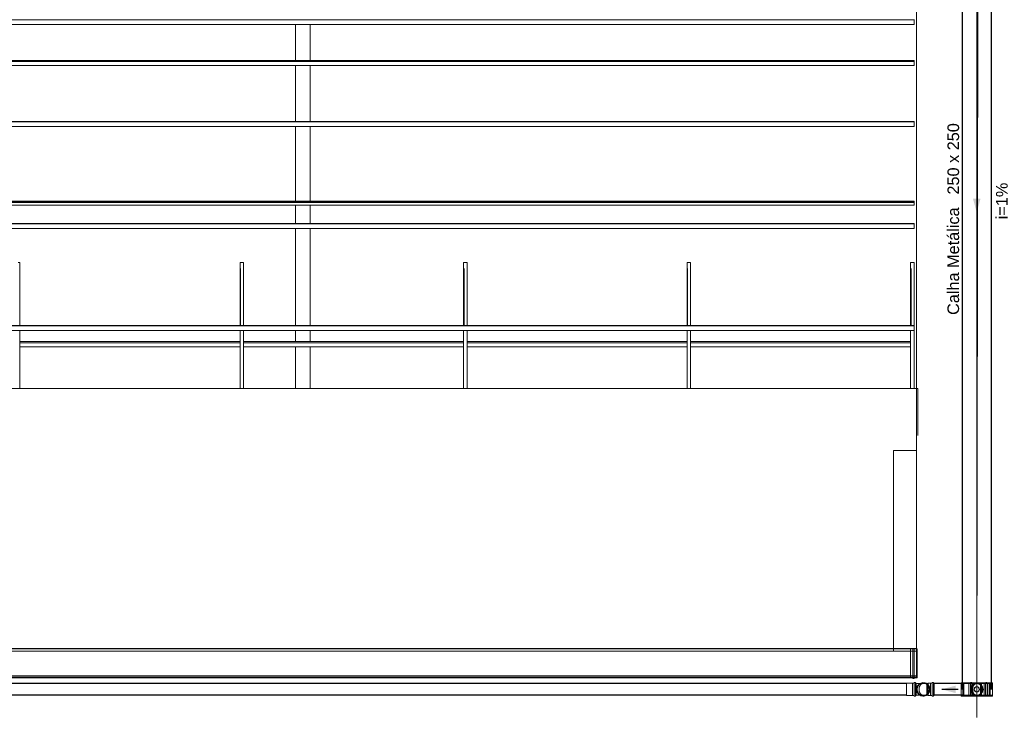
# Model space of a CAD drawing. Header units: millimetres. Extents: x -261 to 187, y -214 to 106.
# Tile 14 of 256: x -196 to -188, y -210 to -204. Entities that reach past the tile are written whole.
import ezdxf

# ---------------------------------------------------------------- set-up
doc = ezdxf.new("R2010")
doc.units = ezdxf.units.MM
doc.header["$LTSCALE"] = 0.005
doc.header["$MEASUREMENT"] = 0
for name, pattern in [('DIVIDE', [3.175, 1.27, -0.635, 0, -0.635, 0, -0.635]), ('DOTX2', [1.27, 0, -1.27]), ('NULL', [0])]:
    doc.linetypes.add(name, pattern=pattern)
for name, color, linetype, lineweight in [('AP-Condutos', 4, 'Continuous', 25), ('AP-Sentido conduto', 9, 'Continuous', 30), ('AP-Textos conduto', 7, 'Continuous', 9), ('IFC-Cobertura-Contorno', 253, 'Continuous', 5), ('IFC-Elemento construtivo genérico-Contorno', 9, 'Continuous', 5), ('IFC-Laje-Contorno', 9, 'Continuous', 5), ('IFC-Parede-Contorno', 9, 'Continuous', 5), ('IFC-Pilar-Contorno', 9, 'Continuous', 5), ('Simbolos', 5, 'Continuous', 20), ('Simbolos_int', 174, 'Continuous', 5)]:
    doc.layers.add(name, color=color, linetype=linetype, lineweight=lineweight)
doc.styles.add('Arial', font='arial.ttf')

msp = doc.modelspace()

# ---------------------------------------------------------------- hatches: boundary and pattern name
at = {"layer": 'AP-Sentido conduto', "linetype": 'Continuous'}
for points in [[(-188.0782, -205.5098), (-188.0458, -205.3891), (-188.1105, -205.3891)], [(-188.3789, -209.6052), (-188.2581, -209.6375), (-188.2581, -209.5728)]]:
    msp.add_hatch(color=7, dxfattribs=at).paths.add_polyline_path(points)

# ---------------------------------------------------------------- linework, layer by layer
at = {"layer": 'AP-Condutos'}
for p, q in [((-188.2032, -201.2644), (-188.2032, -209.6052)), ((-187.9532, -201.2644), (-187.9532, -209.6052)), ((-188.5961, -209.2575), (-211.327, -209.2575)), ((-188.5961, -209.5075), (-211.327, -209.5075)), ((-188.6816, -209.5562), (-210.308, -209.5562)), ((-188.1976, -209.5562), (-188.4436, -209.5562)), ((-188.6816, -209.6542), (-210.3048, -209.6542)), ((-188.1976, -209.6542), (-188.4436, -209.6542))]:
    msp.add_line(p, q, dxfattribs=at)
at = {"layer": 'AP-Sentido conduto'}
for points in [[(-188.0782, -205.3098), (-188.0782, -205.5098)], [(-188.2374, -209.6052), (-188.3789, -209.6052)]]:
    msp.add_lwpolyline(points, dxfattribs=at)
at = {"layer": 'IFC-Cobertura-Contorno', "lineweight": 5}
for p, q in [((-211.6963, -203.8545), (-188.6172, -203.8545)), ((-211.6963, -203.8943), (-188.6172, -203.8943)), ((-188.6172, -203.8545), (-188.6172, -203.8505)), ((-188.6172, -203.8943), (-188.6172, -203.8545)), ((-211.6963, -204.2032), (-188.6172, -204.2032)), ((-211.6963, -204.2121), (-188.6172, -204.2121)), ((-211.6963, -204.2469), (-188.6172, -204.2469)), ((-188.6172, -204.2121), (-188.6172, -204.2032)), ((-188.6172, -204.2385), (-188.6172, -204.2086)), ((-188.6172, -204.2469), (-188.6172, -204.2121)), ((-211.6963, -204.7268), (-188.6172, -204.7268)), ((-211.6963, -204.7308), (-188.6172, -204.7308)), ((-188.6172, -204.7308), (-188.6172, -204.7268)), ((-188.6172, -204.7706), (-188.6172, -204.7308)), ((-211.6963, -204.7706), (-188.6172, -204.7706)), ((-211.6963, -205.4106), (-188.6172, -205.4106)), ((-209.7218, -205.4234), (-188.6172, -205.4234)), ((-208.5306, -205.4183), (-188.6172, -205.4183)), ((-188.6172, -205.4183), (-188.6172, -205.4106)), ((-188.6172, -205.4459), (-188.6172, -205.4161)), ((-188.6172, -205.4191), (-188.6172, -205.4183)), ((-188.6172, -205.4234), (-188.6172, -205.4191)), ((-211.6963, -205.4459), (-188.6172, -205.4459)), ((-211.6963, -205.6031), (-188.6172, -205.6031)), ((-211.6963, -205.6071), (-188.6172, -205.6071)), ((-188.6172, -205.6071), (-188.6172, -205.6031)), ((-188.6172, -205.6469), (-188.6172, -205.6071)), ((-211.6963, -205.6469), (-188.6172, -205.6469)), ((-196.3158, -205.9383), (-196.3002, -205.9383)), ((-196.3002, -205.9641), (-196.3002, -205.9383)), ((-194.4095, -205.9383), (-194.395, -205.9383)), ((-194.4095, -206.2225), (-194.4095, -205.9383)), ((-194.395, -205.9383), (-194.3795, -205.9383)), ((-194.3795, -205.9641), (-194.3795, -205.9383)), ((-192.4887, -205.9383), (-192.4742, -205.9383)), ((-192.4887, -206.2225), (-192.4887, -205.9383)), ((-192.4742, -205.9383), (-192.4587, -205.9383)), ((-192.4587, -205.9641), (-192.4587, -205.9383)), ((-190.568, -205.9383), (-190.5535, -205.9383)), ((-190.568, -206.2225), (-190.568, -205.9383)), ((-190.5535, -205.9383), (-190.538, -205.9383)), ((-190.538, -205.9641), (-190.538, -205.9383)), ((-188.6472, -205.9383), (-188.6327, -205.9383)), ((-188.6472, -206.2232), (-188.6472, -205.9383)), ((-188.6327, -205.9383), (-188.6172, -205.9383)), ((-188.6172, -205.9641), (-188.6172, -205.9383)), ((-196.3002, -205.9886), (-196.3002, -205.9641)), ((-196.3002, -206.4795), (-196.3002, -205.9886)), ((-194.4045, -206.2252), (-194.4045, -205.9886)), ((-194.3795, -205.9886), (-194.3795, -205.9641)), ((-194.3795, -206.4795), (-194.3795, -205.9886)), ((-192.4837, -206.2252), (-192.4837, -205.9886)), ((-192.4587, -205.9886), (-192.4587, -205.9641)), ((-192.4587, -206.4795), (-192.4587, -205.9886)), ((-190.563, -206.2252), (-190.563, -205.9886)), ((-190.538, -205.9886), (-190.538, -205.9641)), ((-190.538, -206.4795), (-190.538, -205.9886)), ((-188.6422, -206.2258), (-188.6422, -205.9886)), ((-188.6172, -205.9886), (-188.6172, -205.9641)), ((-188.6172, -206.8265), (-188.6172, -205.9886)), ((-194.4045, -206.4795), (-194.4045, -206.1585)), ((-192.4837, -206.4795), (-192.4837, -206.1585)), ((-190.563, -206.4795), (-190.563, -206.1585)), ((-188.6422, -206.4795), (-188.6422, -206.1585)), ((-194.4095, -206.4795), (-194.4095, -206.2225)), ((-194.4045, -206.4795), (-194.4045, -206.2252)), ((-192.4887, -206.4795), (-192.4887, -206.2225)), ((-192.4837, -206.4795), (-192.4837, -206.2252)), ((-190.568, -206.4795), (-190.568, -206.2225)), ((-190.563, -206.4795), (-190.563, -206.2252)), ((-188.6472, -206.4795), (-188.6472, -206.2232)), ((-188.6422, -206.4795), (-188.6422, -206.2258)), ((-211.6963, -206.4795), (-188.6172, -206.4795)), ((-211.6963, -206.4835), (-188.6172, -206.4835)), ((-211.6963, -206.5233), (-188.6172, -206.5233)), ((-196.3002, -206.8265), (-196.3002, -206.5233)), ((-196.3002, -206.5413), (-196.3002, -206.5233)), ((-196.3002, -207.0219), (-196.3002, -206.5413)), ((-194.4095, -206.5413), (-194.4095, -206.5233)), ((-194.4095, -207.0219), (-194.4095, -206.5413)), ((-194.3795, -206.8265), (-194.3795, -206.5233)), ((-194.3795, -206.5413), (-194.3795, -206.5233)), ((-194.3795, -207.0219), (-194.3795, -206.5413)), ((-192.4887, -206.5413), (-192.4887, -206.5233)), ((-192.4887, -207.0219), (-192.4887, -206.5413)), ((-192.4587, -206.8265), (-192.4587, -206.5233)), ((-192.4587, -206.5413), (-192.4587, -206.5233)), ((-192.4587, -207.0219), (-192.4587, -206.5413)), ((-190.568, -206.5413), (-190.568, -206.5233)), ((-190.568, -207.0219), (-190.568, -206.5413)), ((-190.538, -206.8265), (-190.538, -206.5233)), ((-190.538, -206.5413), (-190.538, -206.5233)), ((-190.538, -207.0219), (-190.538, -206.5413)), ((-188.6472, -206.5413), (-188.6472, -206.5233)), ((-188.6472, -207.0219), (-188.6472, -206.5413)), ((-188.6172, -206.4835), (-188.6172, -206.4795)), ((-188.6172, -206.5233), (-188.6172, -206.4835)), ((-188.6172, -206.5413), (-188.6172, -206.5125)), ((-188.6172, -207.0219), (-188.6172, -206.5413)), ((-196.3002, -206.618), (-194.4095, -206.618)), ((-196.3002, -206.627), (-194.4095, -206.627)), ((-194.3795, -206.618), (-192.4887, -206.618)), ((-194.3795, -206.627), (-192.4887, -206.627)), ((-192.4587, -206.618), (-190.568, -206.618)), ((-192.4587, -206.627), (-190.568, -206.627)), ((-190.538, -206.618), (-188.6472, -206.618)), ((-190.538, -206.627), (-188.6472, -206.627)), ((-196.3002, -206.6618), (-194.4095, -206.6618)), ((-194.3795, -206.6618), (-192.4887, -206.6618)), ((-192.4587, -206.6618), (-190.568, -206.6618)), ((-190.538, -206.6618), (-188.6472, -206.6618)), ((-196.8407, -207.0219), (-188.5858, -207.0219)), ((-188.5858, -207.2979), (-188.5858, -207.0219)), ((-188.5858, -207.4239), (-188.5858, -207.2979)), ((-188.7931, -207.5525), (-188.6499, -207.5525)), ((-188.7931, -207.7826), (-188.7931, -207.5525)), ((-188.6499, -207.5525), (-188.5961, -207.5525)), ((-188.5961, -207.7826), (-188.5961, -207.5525)), ((-188.7931, -207.854), (-188.7931, -207.7826)), ((-188.5961, -207.854), (-188.5961, -207.7826)), ((-188.7931, -209.2762), (-188.7931, -207.854)), ((-211.4994, -209.2762), (-188.7931, -209.2762)), ((-188.7931, -209.2762), (-188.5967, -209.2762)), ((-211.4994, -209.4895), (-188.5967, -209.4895))]:
    msp.add_line(p, q, dxfattribs=at)
at = {"layer": 'IFC-Elemento construtivo genérico-Contorno', "lineweight": 5}
for p, q in [((-193.9325, -204.0567), (-193.9325, -203.8943)), ((-193.8061, -203.9597), (-193.8061, -203.8943)), ((-193.8061, -203.9276), (-193.8061, -203.8943)), ((-193.8061, -204.0567), (-193.8061, -203.8943)), ((-193.8061, -204.1547), (-193.8061, -203.9597)), ((-193.8061, -204.1547), (-193.8061, -203.999)), ((-193.9325, -204.2032), (-193.9325, -204.0567)), ((-193.8061, -204.2032), (-193.8061, -204.0567)), ((-193.9325, -204.7268), (-193.9325, -204.2469)), ((-193.8061, -204.7268), (-193.8061, -204.2469)), ((-193.9325, -205.4106), (-193.9325, -204.7706)), ((-193.8061, -205.4106), (-193.8061, -204.7706)), ((-193.9325, -205.6031), (-193.9325, -205.4459)), ((-193.8061, -205.6031), (-193.8061, -205.4459)), ((-193.8061, -205.5529), (-193.8061, -205.4906)), ((-193.9325, -206.4795), (-193.9325, -205.6469)), ((-193.8061, -206.4795), (-193.8061, -205.6469)), ((-193.9325, -206.618), (-193.9325, -206.5233)), ((-193.8061, -206.618), (-193.8061, -206.5233)), ((-193.9325, -207.0219), (-193.9325, -206.6618)), ((-193.8061, -207.0219), (-193.8061, -206.6618)), ((-193.8061, -206.8828), (-193.8061, -206.8265))]:
    msp.add_line(p, q, dxfattribs=at)
at = {"layer": 'IFC-Laje-Contorno', "lineweight": 5}
msp.add_line((-188.0764, -209.8257), (-188.0668, -203.0457), dxfattribs=at)
at = {"layer": 'IFC-Parede-Contorno', "lineweight": 5}
for p, q in [((-188.5967, -206.8431), (-188.5967, -203.394)), ((-188.0764, -204.8403), (-188.0764, -203.3513)), ((-188.0764, -209.8474), (-188.0764, -204.8403)), ((-188.5967, -206.9897), (-188.5967, -206.8431)), ((-188.5967, -207.9625), (-188.5967, -206.9897)), ((-188.5967, -209.4147), (-188.5967, -207.9625)), ((-188.5967, -209.4979), (-188.5967, -209.4147)), ((-198.2301, -209.4998), (-192.135, -209.4998)), ((-192.135, -209.4998), (-189.8728, -209.4998)), ((-189.8728, -209.4998), (-189.7819, -209.4998)), ((-189.7819, -209.4998), (-189.6812, -209.4998)), ((-189.6812, -209.4998), (-189.6328, -209.4998)), ((-189.6328, -209.4998), (-189.0054, -209.4998)), ((-189.0054, -209.4998), (-188.928, -209.4998)), ((-188.928, -209.4998), (-188.6129, -209.4998)), ((-188.6129, -209.4998), (-188.5967, -209.4998)), ((-188.5967, -209.4998), (-188.5967, -209.4979))]:
    msp.add_line(p, q, dxfattribs=at)
at = {"layer": 'IFC-Pilar-Contorno', "lineweight": 5}
for p, q in [((-188.0764, -206.6158), (-188.0718, -206.6158)), ((-188.0764, -207.0158), (-188.0724, -207.0158)), ((-188.0764, -209.7029), (-188.0762, -209.7029))]:
    msp.add_line(p, q, dxfattribs=at)
at = {"layer": 'Simbolos'}
for p, q in [((-188.6483, -209.2605), (-188.6483, -209.5045)), ((-188.6296, -209.2575), (-188.6453, -209.2575)), ((-188.6286, -209.2565), (-188.6286, -209.2538)), ((-188.6276, -209.2528), (-188.6162, -209.2528)), ((-188.6152, -209.2565), (-188.6152, -209.2538)), ((-188.6142, -209.2575), (-188.5998, -209.2575)), ((-188.5998, -209.2575), (-188.5961, -209.2575)), ((-188.5961, -209.2575), (-188.5911, -209.2575)), ((-188.5911, -209.2575), (-188.5911, -209.5075)), ((-188.6293, -209.5522), (-188.6816, -209.5522)), ((-188.6453, -209.5075), (-188.6296, -209.5075)), ((-188.629, -209.5519), (-188.6293, -209.5522)), ((-188.617, -209.5519), (-188.629, -209.5519)), ((-188.6286, -209.5085), (-188.6286, -209.5111)), ((-188.6276, -209.5121), (-188.6162, -209.5121)), ((-188.6157, -209.5484), (-188.616, -209.551)), ((-188.6152, -209.5085), (-188.6152, -209.5111)), ((-188.6053, -209.5475), (-188.6147, -209.5475)), ((-188.6142, -209.5075), (-188.5998, -209.5075)), ((-188.6043, -209.5483), (-188.6035, -209.5512)), ((-188.5981, -209.5519), (-188.6026, -209.5519)), ((-188.5998, -209.5075), (-188.5961, -209.5075)), ((-188.5981, -209.5519), (-188.5981, -209.6584)), ((-188.5654, -209.5544), (-188.5981, -209.5544)), ((-188.5961, -209.5075), (-188.5911, -209.5075)), ((-188.5061, -209.5544), (-188.5381, -209.5544)), ((-188.5061, -209.5544), (-188.506, -209.5529)), ((-188.5031, -209.5529), (-188.506, -209.5529)), ((-188.5029, -209.5544), (-188.5031, -209.5529)), ((-188.4967, -209.5544), (-188.5029, -209.5544)), ((-188.4945, -209.5522), (-188.4967, -209.5544)), ((-188.4748, -209.5522), (-188.4945, -209.5522)), ((-188.4745, -209.5519), (-188.4748, -209.5522)), ((-188.4625, -209.5519), (-188.4745, -209.5519)), ((-188.4612, -209.5484), (-188.4615, -209.551)), ((-188.4508, -209.5475), (-188.4602, -209.5475)), ((-188.4498, -209.5483), (-188.449, -209.5512)), ((-188.4436, -209.5519), (-188.4481, -209.5519)), ((-188.4436, -209.5519), (-188.4436, -209.6584)), ((-187.9432, -209.5482), (-188.2132, -209.5482)), ((-188.2132, -209.6622), (-188.2132, -209.5482)), ((-188.1452, -209.5522), (-188.1976, -209.5522)), ((-188.145, -209.5519), (-188.1452, -209.5522)), ((-188.1329, -209.5519), (-188.145, -209.5519)), ((-188.1317, -209.5484), (-188.1319, -209.551)), ((-188.1212, -209.5475), (-188.1307, -209.5475)), ((-188.1203, -209.5483), (-188.1195, -209.5512)), ((-188.1141, -209.5519), (-188.1185, -209.5519)), ((-188.1141, -209.5519), (-188.1141, -209.6584)), ((-188.0462, -209.5544), (-188.0782, -209.5544)), ((-188.0462, -209.5544), (-188.046, -209.5529)), ((-188.0431, -209.5529), (-188.046, -209.5529)), ((-188.043, -209.5544), (-188.0431, -209.5529)), ((-188.0368, -209.5544), (-188.043, -209.5544)), ((-188.0346, -209.5522), (-188.0368, -209.5544)), ((-188.0148, -209.5522), (-188.0346, -209.5522)), ((-188.0146, -209.5519), (-188.0148, -209.5522)), ((-188.0025, -209.5519), (-188.0146, -209.5519)), ((-188.0013, -209.5484), (-188.0015, -209.551)), ((-187.9908, -209.5475), (-188.0003, -209.5475)), ((-187.9899, -209.5483), (-187.9891, -209.5512)), ((-187.9837, -209.5519), (-187.9881, -209.5519)), ((-187.9837, -209.5519), (-187.9837, -209.6584)), ((-187.9432, -209.6622), (-187.9432, -209.5482)), ((-188.6293, -209.6582), (-188.6816, -209.6582)), ((-188.629, -209.6584), (-188.6293, -209.6582)), ((-188.617, -209.6584), (-188.629, -209.6584)), ((-188.6157, -209.6619), (-188.616, -209.6593)), ((-188.6053, -209.6628), (-188.6147, -209.6628)), ((-188.6043, -209.6621), (-188.6035, -209.6592)), ((-188.5981, -209.6584), (-188.6026, -209.6584)), ((-188.5654, -209.656), (-188.5981, -209.656)), ((-188.5061, -209.656), (-188.5381, -209.656)), ((-188.5061, -209.656), (-188.506, -209.6575)), ((-188.5031, -209.6575), (-188.506, -209.6575)), ((-188.5029, -209.656), (-188.5031, -209.6575)), ((-188.4967, -209.656), (-188.5029, -209.656)), ((-188.4945, -209.6582), (-188.4967, -209.656)), ((-188.4748, -209.6582), (-188.4945, -209.6582)), ((-188.4745, -209.6584), (-188.4748, -209.6582)), ((-188.4625, -209.6584), (-188.4745, -209.6584)), ((-188.4612, -209.6619), (-188.4615, -209.6593)), ((-188.4508, -209.6628), (-188.4602, -209.6628)), ((-188.4498, -209.6621), (-188.449, -209.6592)), ((-188.4436, -209.6584), (-188.4481, -209.6584)), ((-187.9432, -209.6622), (-188.2132, -209.6622)), ((-188.1452, -209.6582), (-188.1976, -209.6582)), ((-188.145, -209.6584), (-188.1452, -209.6582)), ((-188.1329, -209.6584), (-188.145, -209.6584)), ((-188.1317, -209.6619), (-188.1319, -209.6593)), ((-188.1212, -209.6628), (-188.1307, -209.6628)), ((-188.1203, -209.6621), (-188.1195, -209.6592)), ((-188.1141, -209.6584), (-188.1185, -209.6584)), ((-188.0462, -209.656), (-188.0782, -209.656)), ((-188.0462, -209.656), (-188.046, -209.6575)), ((-188.0431, -209.6575), (-188.046, -209.6575)), ((-188.043, -209.656), (-188.0431, -209.6575)), ((-188.0368, -209.656), (-188.043, -209.656)), ((-188.0346, -209.6582), (-188.0368, -209.656)), ((-188.0148, -209.6582), (-188.0346, -209.6582)), ((-188.0146, -209.6584), (-188.0148, -209.6582)), ((-188.0025, -209.6584), (-188.0146, -209.6584)), ((-188.0013, -209.6619), (-188.0015, -209.6593)), ((-187.9908, -209.6628), (-188.0003, -209.6628)), ((-187.9899, -209.6621), (-187.9891, -209.6592)), ((-187.9837, -209.6584), (-187.9881, -209.6584))]:
    msp.add_line(p, q, dxfattribs=at)
for points in [[(-188.6453, -209.2575), (-188.6459, -209.2575), (-188.6464, -209.2576), (-188.6468, -209.2579), (-188.6473, -209.2582), (-188.6476, -209.2585), (-188.6479, -209.259), (-188.6482, -209.2594), (-188.6483, -209.2599), (-188.6483, -209.2605)], [(-188.6296, -209.2575), (-188.6295, -209.2574), (-188.6293, -209.2574), (-188.6291, -209.2573), (-188.629, -209.2572), (-188.6289, -209.2571), (-188.6288, -209.257), (-188.6287, -209.2568), (-188.6286, -209.2566), (-188.6286, -209.2565)], [(-188.6276, -209.2528), (-188.6278, -209.2528), (-188.628, -209.2529), (-188.6281, -209.2529), (-188.6283, -209.253), (-188.6284, -209.2532), (-188.6285, -209.2533), (-188.6286, -209.2535), (-188.6286, -209.2536), (-188.6286, -209.2538)], [(-188.6152, -209.2538), (-188.6152, -209.2536), (-188.6153, -209.2535), (-188.6154, -209.2533), (-188.6155, -209.2532), (-188.6156, -209.253), (-188.6157, -209.2529), (-188.6159, -209.2529), (-188.6161, -209.2528), (-188.6162, -209.2528)], [(-188.6152, -209.2565), (-188.6152, -209.2566), (-188.6152, -209.2568), (-188.6151, -209.257), (-188.615, -209.2571), (-188.6149, -209.2572), (-188.6147, -209.2573), (-188.6146, -209.2574), (-188.6144, -209.2574), (-188.6142, -209.2575)], [(-188.6483, -209.5045), (-188.6483, -209.505), (-188.6482, -209.5055), (-188.6479, -209.506), (-188.6476, -209.5064), (-188.6473, -209.5068), (-188.6468, -209.5071), (-188.6464, -209.5073), (-188.6459, -209.5074), (-188.6453, -209.5075)], [(-188.6286, -209.5085), (-188.6286, -209.5083), (-188.6287, -209.5081), (-188.6288, -209.508), (-188.6289, -209.5078), (-188.629, -209.5077), (-188.6291, -209.5076), (-188.6293, -209.5075), (-188.6295, -209.5075), (-188.6296, -209.5075)], [(-188.6286, -209.5111), (-188.6286, -209.5113), (-188.6286, -209.5114), (-188.6285, -209.5116), (-188.6284, -209.5117), (-188.6283, -209.5119), (-188.6281, -209.512), (-188.628, -209.512), (-188.6278, -209.5121), (-188.6276, -209.5121)], [(-188.617, -209.5519), (-188.6168, -209.5519), (-188.6166, -209.5519), (-188.6165, -209.5518), (-188.6163, -209.5517), (-188.6162, -209.5516), (-188.6161, -209.5515), (-188.616, -209.5513), (-188.616, -209.5512), (-188.616, -209.551)], [(-188.6162, -209.5121), (-188.6161, -209.5121), (-188.6159, -209.512), (-188.6157, -209.512), (-188.6156, -209.5119), (-188.6155, -209.5117), (-188.6154, -209.5116), (-188.6153, -209.5114), (-188.6152, -209.5113), (-188.6152, -209.5111)], [(-188.6147, -209.5475), (-188.6149, -209.5475), (-188.6151, -209.5476), (-188.6152, -209.5477), (-188.6154, -209.5477), (-188.6155, -209.5479), (-188.6156, -209.548), (-188.6157, -209.5481), (-188.6157, -209.5483), (-188.6157, -209.5484)], [(-188.6142, -209.5075), (-188.6144, -209.5075), (-188.6146, -209.5075), (-188.6147, -209.5076), (-188.6149, -209.5077), (-188.615, -209.5078), (-188.6151, -209.508), (-188.6152, -209.5081), (-188.6152, -209.5083), (-188.6152, -209.5085)], [(-188.6043, -209.5483), (-188.6044, -209.5481), (-188.6044, -209.548), (-188.6045, -209.5479), (-188.6046, -209.5478), (-188.6047, -209.5477), (-188.6049, -209.5476), (-188.605, -209.5476), (-188.6051, -209.5475), (-188.6053, -209.5475)], [(-188.6035, -209.5512), (-188.6035, -209.5513), (-188.6034, -209.5515), (-188.6033, -209.5516), (-188.6032, -209.5517), (-188.6031, -209.5518), (-188.603, -209.5518), (-188.6029, -209.5519), (-188.6027, -209.5519), (-188.6026, -209.5519)], [(-188.5654, -209.5544), (-188.5713, -209.558), (-188.5767, -209.5623), (-188.5815, -209.5672), (-188.5857, -209.5727), (-188.5893, -209.5786), (-188.5921, -209.5849), (-188.5941, -209.5915), (-188.5954, -209.5983), (-188.5958, -209.6052), (-188.5954, -209.6121), (-188.5941, -209.6189), (-188.5921, -209.6255), (-188.5893, -209.6318), (-188.5857, -209.6377), (-188.5815, -209.6432), (-188.5767, -209.6481), (-188.5713, -209.6524), (-188.5654, -209.656)], [(-188.5712, -209.5851), (-188.5718, -209.5872), (-188.5723, -209.5894), (-188.5728, -209.5917), (-188.5732, -209.5939), (-188.5735, -209.5961), (-188.5737, -209.5984), (-188.5739, -209.6007), (-188.574, -209.6029), (-188.574, -209.6052)], [(-188.5635, -209.5693), (-188.5646, -209.5709), (-188.5657, -209.5725), (-188.5667, -209.5742), (-188.5676, -209.576), (-188.5684, -209.5777), (-188.5692, -209.5795), (-188.5699, -209.5813), (-188.5706, -209.5832), (-188.5712, -209.5851)], [(-188.5654, -209.656), (-188.5573, -209.6595), (-188.5488, -209.6618), (-188.5401, -209.6628), (-188.5313, -209.6624), (-188.5227, -209.6607), (-188.5144, -209.6577), (-188.5067, -209.6535), (-188.4997, -209.6481), (-188.4936, -209.6418), (-188.4885, -209.6346), (-188.4846, -209.6267), (-188.482, -209.6183), (-188.4807, -209.6096), (-188.4807, -209.6008), (-188.482, -209.5921), (-188.4846, -209.5837), (-188.4885, -209.5758), (-188.4936, -209.5686), (-188.4997, -209.5622), (-188.5067, -209.5569), (-188.5144, -209.5527), (-188.5227, -209.5497), (-188.5313, -209.5479), (-188.5401, -209.5476), (-188.5488, -209.5485), (-188.5573, -209.5508), (-188.5654, -209.5544)], [(-188.5512, -209.5579), (-188.5528, -209.5589), (-188.5543, -209.56), (-188.5558, -209.5611), (-188.5573, -209.5623), (-188.5586, -209.5636), (-188.56, -209.5649), (-188.5612, -209.5663), (-188.5624, -209.5678), (-188.5635, -209.5693)], [(-188.5381, -209.5544), (-188.5397, -209.5544), (-188.5412, -209.5546), (-188.5427, -209.5548), (-188.5442, -209.5551), (-188.5456, -209.5555), (-188.5471, -209.556), (-188.5485, -209.5565), (-188.5498, -209.5572), (-188.5512, -209.5579)], [(-188.4625, -209.5519), (-188.4623, -209.5519), (-188.4621, -209.5519), (-188.462, -209.5518), (-188.4618, -209.5517), (-188.4617, -209.5516), (-188.4616, -209.5515), (-188.4615, -209.5513), (-188.4615, -209.5512), (-188.4615, -209.551)], [(-188.4602, -209.5475), (-188.4604, -209.5475), (-188.4606, -209.5476), (-188.4607, -209.5477), (-188.4609, -209.5477), (-188.461, -209.5479), (-188.4611, -209.548), (-188.4612, -209.5481), (-188.4612, -209.5483), (-188.4612, -209.5484)], [(-188.4498, -209.5483), (-188.4499, -209.5481), (-188.4499, -209.548), (-188.45, -209.5479), (-188.4501, -209.5478), (-188.4502, -209.5477), (-188.4504, -209.5476), (-188.4505, -209.5476), (-188.4506, -209.5475), (-188.4508, -209.5475)], [(-188.449, -209.5512), (-188.449, -209.5513), (-188.4489, -209.5515), (-188.4488, -209.5516), (-188.4487, -209.5517), (-188.4486, -209.5518), (-188.4485, -209.5518), (-188.4484, -209.5519), (-188.4482, -209.5519), (-188.4481, -209.5519)], [(-188.1329, -209.5519), (-188.1328, -209.5519), (-188.1326, -209.5519), (-188.1324, -209.5518), (-188.1323, -209.5517), (-188.1322, -209.5516), (-188.1321, -209.5515), (-188.132, -209.5513), (-188.1319, -209.5512), (-188.1319, -209.551)], [(-188.1307, -209.5475), (-188.1309, -209.5475), (-188.131, -209.5476), (-188.1312, -209.5477), (-188.1313, -209.5477), (-188.1314, -209.5479), (-188.1315, -209.548), (-188.1316, -209.5481), (-188.1317, -209.5483), (-188.1317, -209.5484)], [(-188.1203, -209.5483), (-188.1203, -209.5481), (-188.1204, -209.548), (-188.1205, -209.5479), (-188.1206, -209.5478), (-188.1207, -209.5477), (-188.1208, -209.5476), (-188.121, -209.5476), (-188.1211, -209.5475), (-188.1212, -209.5475)], [(-188.1195, -209.5512), (-188.1194, -209.5513), (-188.1194, -209.5515), (-188.1193, -209.5516), (-188.1192, -209.5517), (-188.1191, -209.5518), (-188.1189, -209.5518), (-188.1188, -209.5519), (-188.1187, -209.5519), (-188.1185, -209.5519)], [(-188.1112, -209.5851), (-188.1118, -209.5872), (-188.1123, -209.5894), (-188.1128, -209.5917), (-188.1132, -209.5939), (-188.1135, -209.5961), (-188.1138, -209.5984), (-188.1139, -209.6007), (-188.114, -209.6029), (-188.1141, -209.6052)], [(-188.1036, -209.5693), (-188.1047, -209.5709), (-188.1057, -209.5725), (-188.1067, -209.5742), (-188.1076, -209.576), (-188.1085, -209.5777), (-188.1093, -209.5795), (-188.11, -209.5813), (-188.1106, -209.5832), (-188.1112, -209.5851)], [(-188.0912, -209.5579), (-188.0928, -209.5589), (-188.0944, -209.56), (-188.0959, -209.5611), (-188.0973, -209.5623), (-188.0987, -209.5636), (-188.1, -209.5649), (-188.1013, -209.5663), (-188.1024, -209.5678), (-188.1036, -209.5693)], [(-188.0782, -209.5544), (-188.0797, -209.5544), (-188.0812, -209.5546), (-188.0827, -209.5548), (-188.0842, -209.5551), (-188.0857, -209.5555), (-188.0871, -209.556), (-188.0885, -209.5565), (-188.0899, -209.5572), (-188.0912, -209.5579)], [(-188.0025, -209.5519), (-188.0023, -209.5519), (-188.0022, -209.5519), (-188.002, -209.5518), (-188.0019, -209.5517), (-188.0018, -209.5516), (-188.0017, -209.5515), (-188.0016, -209.5513), (-188.0015, -209.5512), (-188.0015, -209.551)], [(-188.0003, -209.5475), (-188.0004, -209.5475), (-188.0006, -209.5476), (-188.0008, -209.5477), (-188.0009, -209.5477), (-188.001, -209.5479), (-188.0011, -209.548), (-188.0012, -209.5481), (-188.0012, -209.5483), (-188.0013, -209.5484)], [(-187.9899, -209.5483), (-187.9899, -209.5481), (-187.99, -209.548), (-187.9901, -209.5479), (-187.9902, -209.5478), (-187.9903, -209.5477), (-187.9904, -209.5476), (-187.9905, -209.5476), (-187.9907, -209.5475), (-187.9908, -209.5475)], [(-187.9891, -209.5512), (-187.989, -209.5513), (-187.989, -209.5515), (-187.9889, -209.5516), (-187.9888, -209.5517), (-187.9887, -209.5518), (-187.9885, -209.5518), (-187.9884, -209.5519), (-187.9883, -209.5519), (-187.9881, -209.5519)], [(-188.616, -209.6593), (-188.616, -209.6592), (-188.616, -209.659), (-188.6161, -209.6589), (-188.6162, -209.6588), (-188.6163, -209.6586), (-188.6165, -209.6586), (-188.6166, -209.6585), (-188.6168, -209.6584), (-188.617, -209.6584)], [(-188.6157, -209.6619), (-188.6157, -209.6621), (-188.6157, -209.6622), (-188.6156, -209.6624), (-188.6155, -209.6625), (-188.6154, -209.6626), (-188.6152, -209.6627), (-188.6151, -209.6628), (-188.6149, -209.6628), (-188.6147, -209.6628)], [(-188.6053, -209.6628), (-188.6051, -209.6628), (-188.605, -209.6628), (-188.6049, -209.6627), (-188.6047, -209.6627), (-188.6046, -209.6626), (-188.6045, -209.6625), (-188.6044, -209.6624), (-188.6044, -209.6622), (-188.6043, -209.6621)], [(-188.6026, -209.6584), (-188.6027, -209.6584), (-188.6029, -209.6585), (-188.603, -209.6585), (-188.6031, -209.6586), (-188.6032, -209.6587), (-188.6033, -209.6588), (-188.6034, -209.6589), (-188.6035, -209.659), (-188.6035, -209.6592)], [(-188.574, -209.6052), (-188.574, -209.6075), (-188.5739, -209.6097), (-188.5737, -209.612), (-188.5735, -209.6142), (-188.5732, -209.6165), (-188.5728, -209.6187), (-188.5723, -209.6209), (-188.5718, -209.6231), (-188.5712, -209.6253)], [(-188.5712, -209.6253), (-188.5706, -209.6272), (-188.5699, -209.629), (-188.5692, -209.6308), (-188.5684, -209.6326), (-188.5676, -209.6344), (-188.5667, -209.6361), (-188.5657, -209.6378), (-188.5646, -209.6395), (-188.5635, -209.6411)], [(-188.5635, -209.6411), (-188.5624, -209.6426), (-188.5612, -209.6441), (-188.56, -209.6455), (-188.5586, -209.6468), (-188.5573, -209.6481), (-188.5558, -209.6493), (-188.5543, -209.6504), (-188.5528, -209.6515), (-188.5512, -209.6524)], [(-188.5512, -209.6524), (-188.5498, -209.6532), (-188.5485, -209.6538), (-188.5471, -209.6544), (-188.5456, -209.6549), (-188.5442, -209.6553), (-188.5427, -209.6556), (-188.5412, -209.6558), (-188.5397, -209.6559), (-188.5381, -209.656)], [(-188.4615, -209.6593), (-188.4615, -209.6592), (-188.4615, -209.659), (-188.4616, -209.6589), (-188.4617, -209.6588), (-188.4618, -209.6586), (-188.462, -209.6586), (-188.4621, -209.6585), (-188.4623, -209.6584), (-188.4625, -209.6584)], [(-188.4612, -209.6619), (-188.4612, -209.6621), (-188.4612, -209.6622), (-188.4611, -209.6624), (-188.461, -209.6625), (-188.4609, -209.6626), (-188.4607, -209.6627), (-188.4606, -209.6628), (-188.4604, -209.6628), (-188.4602, -209.6628)], [(-188.4508, -209.6628), (-188.4506, -209.6628), (-188.4505, -209.6628), (-188.4504, -209.6627), (-188.4502, -209.6627), (-188.4501, -209.6626), (-188.45, -209.6625), (-188.4499, -209.6624), (-188.4499, -209.6622), (-188.4498, -209.6621)], [(-188.4481, -209.6584), (-188.4482, -209.6584), (-188.4484, -209.6585), (-188.4485, -209.6585), (-188.4486, -209.6586), (-188.4487, -209.6587), (-188.4488, -209.6588), (-188.4489, -209.6589), (-188.449, -209.659), (-188.449, -209.6592)], [(-188.1319, -209.6593), (-188.1319, -209.6592), (-188.132, -209.659), (-188.1321, -209.6589), (-188.1322, -209.6588), (-188.1323, -209.6586), (-188.1324, -209.6586), (-188.1326, -209.6585), (-188.1328, -209.6584), (-188.1329, -209.6584)], [(-188.1317, -209.6619), (-188.1317, -209.6621), (-188.1316, -209.6622), (-188.1315, -209.6624), (-188.1314, -209.6625), (-188.1313, -209.6626), (-188.1312, -209.6627), (-188.131, -209.6628), (-188.1309, -209.6628), (-188.1307, -209.6628)], [(-188.1212, -209.6628), (-188.1211, -209.6628), (-188.121, -209.6628), (-188.1208, -209.6627), (-188.1207, -209.6627), (-188.1206, -209.6626), (-188.1205, -209.6625), (-188.1204, -209.6624), (-188.1203, -209.6622), (-188.1203, -209.6621)], [(-188.1185, -209.6584), (-188.1187, -209.6584), (-188.1188, -209.6585), (-188.1189, -209.6585), (-188.1191, -209.6586), (-188.1192, -209.6587), (-188.1193, -209.6588), (-188.1194, -209.6589), (-188.1194, -209.659), (-188.1195, -209.6592)], [(-188.1141, -209.6052), (-188.114, -209.6075), (-188.1139, -209.6097), (-188.1138, -209.612), (-188.1135, -209.6142), (-188.1132, -209.6165), (-188.1128, -209.6187), (-188.1123, -209.6209), (-188.1118, -209.6231), (-188.1112, -209.6253)], [(-188.1112, -209.6253), (-188.1106, -209.6272), (-188.11, -209.629), (-188.1093, -209.6308), (-188.1085, -209.6326), (-188.1076, -209.6344), (-188.1067, -209.6361), (-188.1057, -209.6378), (-188.1047, -209.6395), (-188.1036, -209.6411)], [(-188.1036, -209.6411), (-188.1024, -209.6426), (-188.1013, -209.6441), (-188.1, -209.6455), (-188.0987, -209.6468), (-188.0973, -209.6481), (-188.0959, -209.6493), (-188.0944, -209.6504), (-188.0928, -209.6515), (-188.0912, -209.6524)], [(-188.0912, -209.6524), (-188.0899, -209.6532), (-188.0885, -209.6538), (-188.0871, -209.6544), (-188.0857, -209.6549), (-188.0842, -209.6553), (-188.0827, -209.6556), (-188.0812, -209.6558), (-188.0797, -209.6559), (-188.0782, -209.656)], [(-188.0015, -209.6593), (-188.0015, -209.6592), (-188.0016, -209.659), (-188.0017, -209.6589), (-188.0018, -209.6588), (-188.0019, -209.6586), (-188.002, -209.6586), (-188.0022, -209.6585), (-188.0023, -209.6584), (-188.0025, -209.6584)], [(-188.0013, -209.6619), (-188.0012, -209.6621), (-188.0012, -209.6622), (-188.0011, -209.6624), (-188.001, -209.6625), (-188.0009, -209.6626), (-188.0008, -209.6627), (-188.0006, -209.6628), (-188.0004, -209.6628), (-188.0003, -209.6628)], [(-187.9908, -209.6628), (-187.9907, -209.6628), (-187.9905, -209.6628), (-187.9904, -209.6627), (-187.9903, -209.6627), (-187.9902, -209.6626), (-187.9901, -209.6625), (-187.99, -209.6624), (-187.9899, -209.6622), (-187.9899, -209.6621)], [(-187.9881, -209.6584), (-187.9883, -209.6584), (-187.9884, -209.6585), (-187.9885, -209.6585), (-187.9887, -209.6586), (-187.9888, -209.6587), (-187.9889, -209.6588), (-187.989, -209.6589), (-187.989, -209.659), (-187.9891, -209.6592)]]:
    msp.add_lwpolyline(points, dxfattribs=at)
for radius in [0.0547, 0.0207]:
    msp.add_circle((-188.0782, -209.6052), radius, dxfattribs=at)
at = {"layer": 'Simbolos', "linetype": 'DIVIDE'}
msp.add_circle((-188.0782, -209.6052), 0.05, dxfattribs=at)
at = {"layer": 'Simbolos_int'}
for p, q in [((-188.6286, -209.5075), (-188.6286, -209.2575)), ((-188.6152, -209.5075), (-188.6152, -209.2575)), ((-188.6816, -209.5522), (-188.6816, -209.6582)), ((-188.6293, -209.5522), (-188.6293, -209.6582)), ((-188.6161, -209.5519), (-188.6161, -209.6584)), ((-188.6033, -209.5519), (-188.6033, -209.6584)), ((-188.5981, -209.5544), (-188.5981, -209.656)), ((-188.5061, -209.656), (-188.5061, -209.5544)), ((-188.5029, -209.656), (-188.5029, -209.5544)), ((-188.4967, -209.656), (-188.4967, -209.5544)), ((-188.4745, -209.6584), (-188.4745, -209.5519)), ((-188.4615, -209.5519), (-188.4615, -209.6584)), ((-188.4488, -209.5519), (-188.4488, -209.6584)), ((-187.9432, -209.5552), (-188.2132, -209.5552)), ((-188.1976, -209.5522), (-188.1976, -209.6582)), ((-188.1932, -209.6552), (-188.1932, -209.5552)), ((-188.1882, -209.6552), (-188.1882, -209.5552)), ((-188.1452, -209.5522), (-188.1452, -209.6582)), ((-188.132, -209.5519), (-188.132, -209.6584)), ((-188.1193, -209.5519), (-188.1193, -209.6584)), ((-188.0462, -209.656), (-188.0462, -209.5544)), ((-188.043, -209.656), (-188.043, -209.5544)), ((-188.0368, -209.656), (-188.0368, -209.5544)), ((-188.0146, -209.6584), (-188.0146, -209.5519)), ((-188.0016, -209.5519), (-188.0016, -209.6584)), ((-187.9889, -209.5519), (-187.9889, -209.6584)), ((-187.9682, -209.5552), (-187.9682, -209.6552)), ((-187.9632, -209.5552), (-187.9632, -209.6552)), ((-187.9432, -209.6552), (-188.2132, -209.6552))]:
    msp.add_line(p, q, dxfattribs=at)
at = {"layer": 'Simbolos_int', "linetype": 'DOTX2'}
msp.add_line((-188.0782, -209.7402), (-188.0782, -209.4702), dxfattribs=at)
at = {"layer": 'Simbolos_int'}
for centre, radius in [((-188.5381, -209.6052), 0.0532), ((-188.0782, -209.6052), 0.05), ((-188.0782, -209.6052), 0.0236)]:
    msp.add_circle(centre, radius, dxfattribs=at)

# ---------------------------------------------------------------- texts
at = {"layer": 'AP-Textos conduto', "linetype": 'NULL', "char_height": 0.1, "rotation": 90.00021, "line_spacing_factor": 0.6, "style": 'Arial'}
for s, insert, width, attachment_point in [('250 x 250', (-188.2285, -205.3548), 1.226982, 7), ('i=1%', (-187.8118, -205.4098), 0.628963, 8), ('Calha Metálica', (-188.2285, -205.4648), 1.847713, 9)]:
    msp.add_mtext(s, dxfattribs=dict(at, insert=insert, width=width, attachment_point=attachment_point))

doc.saveas('drawing.dxf')
